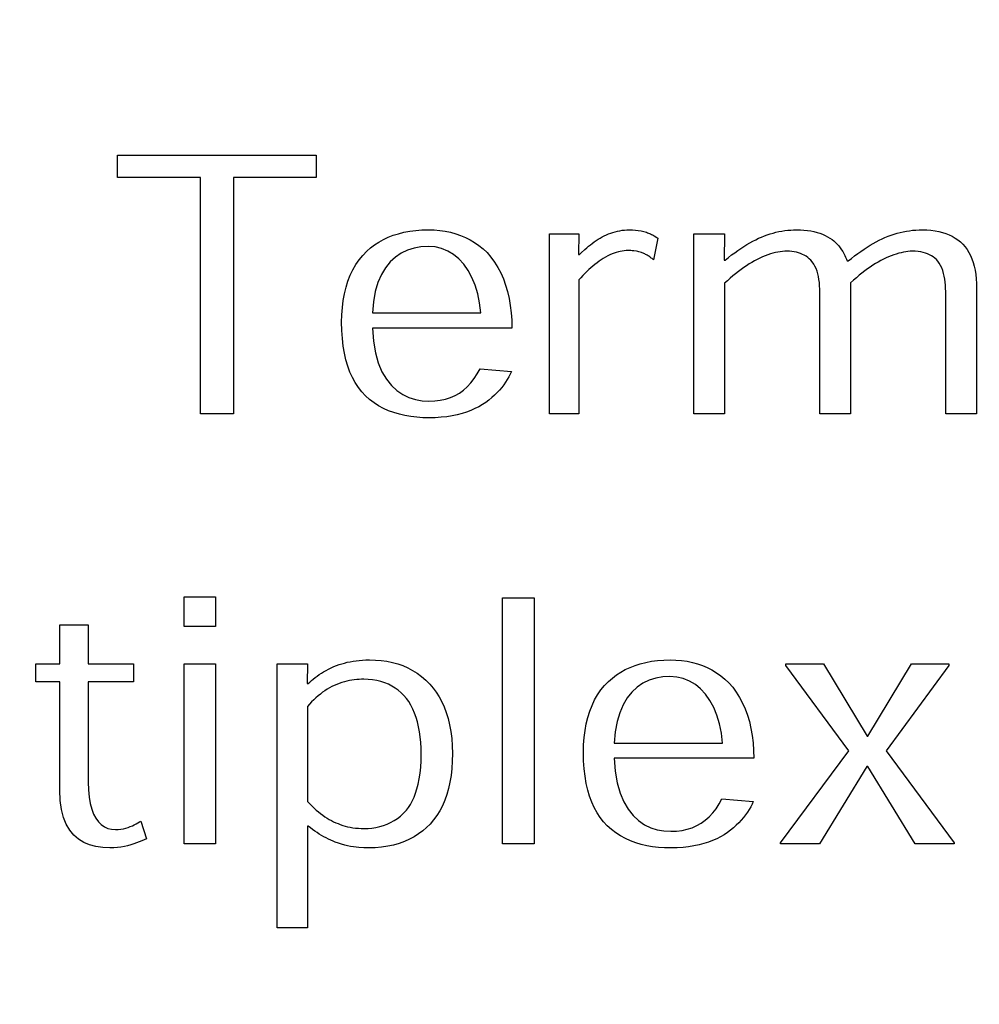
# Model space of a CAD drawing. Header units: inches. Extents: x 0.2 to 16.8, y 0.1 to 10.8.
# Tile 18 of 36: x 4.503 to 4.689, y 7.127 to 7.318. Entities that reach past the tile are written whole.
import ezdxf

# ---------------------------------------------------------------- set-up
doc = ezdxf.new("R2010")
doc.units = ezdxf.units.IN
doc.header["$LTSCALE"] = 0.935
doc.header["$MEASUREMENT"] = 0
doc.layers.get('0').update_dxf_attribs({"linetype": 'CONTINUOUS'})
doc.layers.add('DIMENSIONS', color=7, linetype='CONTINUOUS')
doc.styles.get("Standard").update_dxf_attribs({"font": 'txt', "width": 0.8})
doc.dimstyles.new('DIMSTYLE_1', dxfattribs={"dimtxt": 0.125, "dimasz": 0.18, "dimexe": 0.18, "dimexo": 0.0625, "dimgap": 0.09, "dimtad": 0, "dimtih": 1, "dimtoh": 1, "dimdec": 3, "dimzin": 4, "dimdsep": 46, "dimtxsty": 'STANDARD', "dimblk": '_FILLED', "dimblk1": '_FILLED', "dimblk2": '_FILLED', "dimcen": 0.09, "dimadec": 0, "dimazin": 0, "dimtp": 0.001, "dimtm": 0.001, "dimtfac": 1, "dimtdec": 3, "dimtofl": 0, "dimtmove": 0, "dimatfit": 3, "dimldrblk": '_FILLED', "dimfxl": 1, "dimtolj": 1, "dimtzin": 4, "dimarcsym": 0})

# ---------------------------------------------------------------- blocks, each defined once
blk = doc.blocks.new('*D10')
at = {"layer": 'DIMENSIONS', "color": 2, "linetype": 'CONTINUOUS'}
blk.add_line((4.50033, 6.43964), (4.50033, 8.56589), dxfattribs=at)
at = {"layer": 'DIMENSIONS', "color": 2, "linetype": 'CONTINUOUS', "width": 0.8}
for s, p in [(']', (4.56283, 10.05339)), ('22.86', (4.56283, 9.55339)), ('[', (4.56283, 9.45339)), ('.900', (4.56283, 8.92839)), ('3X ', (4.56283, 8.62839))]:
    blk.add_text(s, height=0.125, rotation=90, dxfattribs=at).set_placement(p)
blk = doc.blocks.new('_FILLED')
at = {"color": 0, "linetype": 'BYBLOCK'}
blk.add_solid([(0, 0), (-1, 0.1736), (-1, -0.1736)], dxfattribs=at)
blk = doc.blocks.new('*D15')
at = {"layer": 'DIMENSIONS', "color": 2, "linetype": 'CONTINUOUS'}
blk.add_line((4.96062, 5.99664), (4.96062, 8.56589), dxfattribs=at)
at = {"layer": 'DIMENSIONS', "color": 2, "linetype": 'CONTINUOUS', "width": 0.8}
for s, p in [(']', (5.02312, 10.15339)), ('34.55', (5.02312, 9.65339)), ('[', (5.02312, 9.55339)), ('1.360', (5.02312, 8.92839)), ('2X ', (5.02312, 8.62839))]:
    blk.add_text(s, height=0.125, rotation=90, dxfattribs=at).set_placement(p)

msp = doc.modelspace()

# ---------------------------------------------------------------- linework, layer by layer
at = {"color": 7, "linetype": 'CONTINUOUS'}
for p, q in [((4.52227, 7.28734), (4.52227, 7.29168)), ((4.52227, 7.29168), (4.56073, 7.29168)), ((4.56073, 7.29168), (4.56073, 7.28734)), ((4.53833, 7.28734), (4.52227, 7.28734)), ((4.53833, 7.24155), (4.53833, 7.28734)), ((4.5447, 7.28734), (4.5447, 7.24155)), ((4.56073, 7.28734), (4.5447, 7.28734)), ((4.5747, 7.27574), (4.57567, 7.27612)), ((4.57567, 7.27612), (4.57669, 7.27644)), ((4.57669, 7.27644), (4.57775, 7.27671)), ((4.57775, 7.27671), (4.57886, 7.27692)), ((4.57886, 7.27692), (4.58002, 7.27707)), ((4.58002, 7.27707), (4.58123, 7.27716)), ((4.58123, 7.27716), (4.58249, 7.27719)), ((4.58249, 7.27719), (4.5836, 7.27716)), ((4.5836, 7.27716), (4.58469, 7.27707)), ((4.58469, 7.27707), (4.58575, 7.27692)), ((4.58575, 7.27692), (4.58677, 7.27671)), ((4.58677, 7.27671), (4.58777, 7.27643)), ((4.58777, 7.27643), (4.58873, 7.2761)), ((4.58873, 7.2761), (4.58967, 7.2757)), ((4.60591, 7.24155), (4.60591, 7.27641)), ((4.60591, 7.27641), (4.61164, 7.27641)), ((4.61164, 7.27641), (4.61154, 7.27241)), ((4.61656, 7.27602), (4.61696, 7.27621)), ((4.61696, 7.27621), (4.61737, 7.27638)), ((4.61737, 7.27638), (4.61779, 7.27654)), ((4.61779, 7.27654), (4.61821, 7.27668)), ((4.61821, 7.27668), (4.61865, 7.27681)), ((4.61865, 7.27681), (4.61909, 7.27692)), ((4.61909, 7.27692), (4.61954, 7.27702)), ((4.61954, 7.27702), (4.62, 7.27709)), ((4.62, 7.27709), (4.62047, 7.27715)), ((4.62047, 7.27715), (4.62095, 7.27718)), ((4.62095, 7.27718), (4.62144, 7.27719)), ((4.62144, 7.27719), (4.62173, 7.27719)), ((4.62173, 7.27719), (4.62202, 7.27718)), ((4.62202, 7.27718), (4.62259, 7.27714)), ((4.62259, 7.27714), (4.62314, 7.27708)), ((4.62314, 7.27708), (4.62368, 7.27698)), ((4.62368, 7.27698), (4.62421, 7.27686)), ((4.62421, 7.27686), (4.62472, 7.2767)), ((4.62472, 7.2767), (4.62493, 7.27662)), ((4.62493, 7.27662), (4.62512, 7.27655)), ((4.62512, 7.27655), (4.62531, 7.27647)), ((4.62531, 7.27647), (4.6255, 7.27639)), ((4.6255, 7.27639), (4.62568, 7.2763)), ((4.62568, 7.2763), (4.62586, 7.27621)), ((4.62586, 7.27621), (4.62603, 7.27612)), ((4.62603, 7.27612), (4.62621, 7.27602)), ((4.63391, 7.24155), (4.63391, 7.27641)), ((4.63391, 7.27641), (4.63986, 7.27641)), ((4.63986, 7.27641), (4.63975, 7.27133)), ((4.64756, 7.276), (4.64812, 7.27621)), ((4.64812, 7.27621), (4.64868, 7.27639)), ((4.64868, 7.27639), (4.64924, 7.27656)), ((4.64924, 7.27656), (4.64981, 7.2767)), ((4.64981, 7.2767), (4.65038, 7.27683)), ((4.65038, 7.27683), (4.65096, 7.27694)), ((4.65096, 7.27694), (4.65153, 7.27703)), ((4.65153, 7.27703), (4.6521, 7.2771)), ((4.6521, 7.2771), (4.65267, 7.27715)), ((4.65267, 7.27715), (4.65323, 7.27718)), ((4.65323, 7.27718), (4.65379, 7.27719)), ((4.65379, 7.27719), (4.65453, 7.27718)), ((4.65453, 7.27718), (4.65523, 7.27713)), ((4.65523, 7.27713), (4.65591, 7.27706)), ((4.65591, 7.27706), (4.65656, 7.27696)), ((4.65656, 7.27696), (4.65717, 7.27684)), ((4.65717, 7.27684), (4.65776, 7.27669)), ((4.65776, 7.27669), (4.65832, 7.27651)), ((4.65832, 7.27651), (4.65884, 7.27632)), ((4.65884, 7.27632), (4.65934, 7.2761)), ((4.65934, 7.2761), (4.65981, 7.27585)), ((4.67153, 7.27594), (4.67212, 7.27615)), ((4.67212, 7.27615), (4.6727, 7.27635)), ((4.6727, 7.27635), (4.67329, 7.27653)), ((4.67329, 7.27653), (4.67388, 7.27668)), ((4.67388, 7.27668), (4.67447, 7.27682)), ((4.67447, 7.27682), (4.67507, 7.27693)), ((4.67507, 7.27693), (4.67567, 7.27702)), ((4.67567, 7.27702), (4.67628, 7.2771)), ((4.67628, 7.2771), (4.6769, 7.27715)), ((4.6769, 7.27715), (4.67753, 7.27718)), ((4.67753, 7.27718), (4.67816, 7.27719)), ((4.67816, 7.27719), (4.67902, 7.27717)), ((4.67902, 7.27717), (4.67984, 7.27711)), ((4.67984, 7.27711), (4.68062, 7.27701)), ((4.68062, 7.27701), (4.68137, 7.27687)), ((4.68137, 7.27687), (4.68207, 7.27669)), ((4.68207, 7.27669), (4.68274, 7.27648)), ((4.68274, 7.27648), (4.68337, 7.27622)), ((4.68337, 7.27622), (4.68397, 7.27593)), ((4.57128, 7.27368), (4.57207, 7.27427)), ((4.57207, 7.27427), (4.5729, 7.27481)), ((4.5729, 7.27481), (4.57378, 7.2753)), ((4.57378, 7.2753), (4.5747, 7.27574)), ((4.58967, 7.2757), (4.59057, 7.27524)), ((4.59057, 7.27524), (4.59144, 7.27472)), ((4.59144, 7.27472), (4.59227, 7.27413)), ((4.61351, 7.27399), (4.61387, 7.27428)), ((4.61387, 7.27428), (4.61423, 7.27456)), ((4.61423, 7.27456), (4.6146, 7.27484)), ((4.6146, 7.27484), (4.61498, 7.2751)), ((4.61498, 7.2751), (4.61537, 7.27535)), ((4.61537, 7.27535), (4.61576, 7.27559)), ((4.61576, 7.27559), (4.61617, 7.27582)), ((4.61617, 7.27582), (4.61656, 7.27602)), ((4.62691, 7.27557), (4.62608, 7.27135)), ((4.62621, 7.27602), (4.62673, 7.27569)), ((4.62673, 7.27569), (4.62691, 7.27557)), ((4.64361, 7.27397), (4.64419, 7.27433)), ((4.64419, 7.27433), (4.64476, 7.27467)), ((4.64476, 7.27467), (4.64533, 7.27498)), ((4.64533, 7.27498), (4.6459, 7.27527)), ((4.6459, 7.27527), (4.64645, 7.27554)), ((4.64645, 7.27554), (4.64701, 7.27578)), ((4.64701, 7.27578), (4.64756, 7.276)), ((4.65981, 7.27585), (4.66025, 7.27559)), ((4.66025, 7.27559), (4.66067, 7.27531)), ((4.66067, 7.27531), (4.66103, 7.27503)), ((4.66103, 7.27503), (4.66136, 7.27473)), ((4.66136, 7.27473), (4.66168, 7.27441)), ((4.66168, 7.27441), (4.66197, 7.27406)), ((4.66746, 7.27382), (4.66805, 7.27419)), ((4.66805, 7.27419), (4.66863, 7.27454)), ((4.66863, 7.27454), (4.66921, 7.27487)), ((4.66921, 7.27487), (4.66979, 7.27517)), ((4.66979, 7.27517), (4.67036, 7.27545)), ((4.67036, 7.27545), (4.67093, 7.2757)), ((4.67093, 7.2757), (4.67153, 7.27594)), ((4.68397, 7.27593), (4.68453, 7.2756)), ((4.68453, 7.2756), (4.68506, 7.27524)), ((4.68506, 7.27524), (4.68555, 7.27484)), ((4.68555, 7.27484), (4.686, 7.2744)), ((4.686, 7.2744), (4.68643, 7.27391)), ((4.56976, 7.27224), (4.57054, 7.27303)), ((4.57054, 7.27303), (4.57128, 7.27368)), ((4.57721, 7.27267), (4.57609, 7.27191)), ((4.57842, 7.27325), (4.57721, 7.27267)), ((4.5797, 7.27365), (4.57842, 7.27325)), ((4.58104, 7.27389), (4.5797, 7.27365)), ((4.58243, 7.27397), (4.58104, 7.27389)), ((4.58376, 7.27387), (4.58243, 7.27397)), ((4.58502, 7.27357), (4.58376, 7.27387)), ((4.58622, 7.27308), (4.58502, 7.27357)), ((4.58734, 7.27241), (4.58622, 7.27308)), ((4.58838, 7.27155), (4.58734, 7.27241)), ((4.59227, 7.27413), (4.59307, 7.27348)), ((4.59307, 7.27348), (4.59384, 7.27277)), ((4.59384, 7.27277), (4.5946, 7.27188)), ((4.61154, 7.27241), (4.61174, 7.27241)), ((4.61174, 7.27241), (4.6121, 7.27274)), ((4.6121, 7.27274), (4.6128, 7.27338)), ((4.6128, 7.27338), (4.61315, 7.27369)), ((4.61315, 7.27369), (4.61351, 7.27399)), ((4.61765, 7.27233), (4.61723, 7.27212)), ((4.61807, 7.27251), (4.61765, 7.27233)), ((4.61848, 7.27267), (4.61807, 7.27251)), ((4.61888, 7.27281), (4.61848, 7.27267)), ((4.61928, 7.27292), (4.61888, 7.27281)), ((4.61966, 7.27301), (4.61928, 7.27292)), ((4.62004, 7.27308), (4.61966, 7.27301)), ((4.62041, 7.27313), (4.62004, 7.27308)), ((4.62077, 7.27315), (4.62041, 7.27313)), ((4.62113, 7.27316), (4.62077, 7.27315)), ((4.62142, 7.27316), (4.62113, 7.27316)), ((4.6217, 7.27315), (4.62142, 7.27316)), ((4.62198, 7.27313), (4.6217, 7.27315)), ((4.62225, 7.2731), (4.62198, 7.27313)), ((4.62277, 7.27302), (4.62225, 7.2731)), ((4.62302, 7.27297), (4.62277, 7.27302)), ((4.62326, 7.27291), (4.62302, 7.27297)), ((4.62351, 7.27284), (4.62326, 7.27291)), ((4.62374, 7.27277), (4.62351, 7.27284)), ((4.62421, 7.27259), (4.62374, 7.27277)), ((4.62438, 7.27251), (4.62421, 7.27259)), ((4.62456, 7.27243), (4.62438, 7.27251)), ((4.62472, 7.27234), (4.62456, 7.27243)), ((4.62489, 7.27225), (4.62472, 7.27234)), ((4.6406, 7.27183), (4.64121, 7.27231)), ((4.64121, 7.27231), (4.64182, 7.27276)), ((4.64182, 7.27276), (4.64242, 7.27319)), ((4.64242, 7.27319), (4.64302, 7.27359)), ((4.64302, 7.27359), (4.64361, 7.27397)), ((4.64825, 7.27235), (4.64774, 7.27216)), ((4.64875, 7.27251), (4.64825, 7.27235)), ((4.64923, 7.27266), (4.64875, 7.27251)), ((4.64971, 7.27277), (4.64923, 7.27266)), ((4.65018, 7.27287), (4.64971, 7.27277)), ((4.65063, 7.27294), (4.65018, 7.27287)), ((4.65108, 7.27299), (4.65063, 7.27294)), ((4.65151, 7.27302), (4.65108, 7.27299)), ((4.65193, 7.27303), (4.65151, 7.27302)), ((4.65242, 7.27302), (4.65193, 7.27303)), ((4.65289, 7.27298), (4.65242, 7.27302)), ((4.65333, 7.27292), (4.65289, 7.27298)), ((4.65376, 7.27283), (4.65333, 7.27292)), ((4.65418, 7.27272), (4.65376, 7.27283)), ((4.65457, 7.27259), (4.65418, 7.27272)), ((4.65494, 7.27243), (4.65457, 7.27259)), ((4.6553, 7.27225), (4.65494, 7.27243)), ((4.66197, 7.27406), (4.66224, 7.27371)), ((4.66224, 7.27371), (4.6625, 7.27334)), ((4.6625, 7.27334), (4.66273, 7.27297)), ((4.66273, 7.27297), (4.66294, 7.2726)), ((4.66294, 7.2726), (4.66313, 7.27223)), ((4.66505, 7.27212), (4.66566, 7.27258)), ((4.66566, 7.27258), (4.66627, 7.27301)), ((4.66627, 7.27301), (4.66687, 7.27343)), ((4.66687, 7.27343), (4.66746, 7.27382)), ((4.67263, 7.27234), (4.67214, 7.27216)), ((4.67311, 7.2725), (4.67263, 7.27234)), ((4.67358, 7.27264), (4.67311, 7.2725)), ((4.67404, 7.27276), (4.67358, 7.27264)), ((4.6745, 7.27286), (4.67404, 7.27276)), ((4.67494, 7.27294), (4.6745, 7.27286)), ((4.67537, 7.27299), (4.67494, 7.27294)), ((4.6758, 7.27302), (4.67537, 7.27299)), ((4.67621, 7.27303), (4.6758, 7.27302)), ((4.67679, 7.27302), (4.67621, 7.27303)), ((4.67733, 7.27298), (4.67679, 7.27302)), ((4.67784, 7.2729), (4.67733, 7.27298)), ((4.67832, 7.27281), (4.67784, 7.2729)), ((4.67877, 7.27268), (4.67832, 7.27281)), ((4.67919, 7.27253), (4.67877, 7.27268)), ((4.67958, 7.27235), (4.67919, 7.27253)), ((4.67995, 7.27215), (4.67958, 7.27235)), ((4.68643, 7.27391), (4.68682, 7.27338)), ((4.68682, 7.27338), (4.68717, 7.27282)), ((4.68717, 7.27282), (4.68748, 7.27221)), ((4.56784, 7.26944), (4.56842, 7.27044)), ((4.56842, 7.27044), (4.56906, 7.27137)), ((4.56906, 7.27137), (4.56976, 7.27224)), ((4.57507, 7.27097), (4.57416, 7.26983)), ((4.57609, 7.27191), (4.57507, 7.27097)), ((4.58932, 7.27053), (4.58838, 7.27155)), ((4.59017, 7.26933), (4.58932, 7.27053)), ((4.5946, 7.27188), (4.5953, 7.27093)), ((4.5953, 7.27093), (4.59593, 7.26991)), ((4.61475, 7.27049), (4.61435, 7.27017)), ((4.61515, 7.2708), (4.61475, 7.27049)), ((4.61555, 7.27109), (4.61515, 7.2708)), ((4.61594, 7.27137), (4.61555, 7.27109)), ((4.61634, 7.27162), (4.61594, 7.27137)), ((4.61679, 7.27189), (4.61634, 7.27162)), ((4.61723, 7.27212), (4.61679, 7.27189)), ((4.62505, 7.27215), (4.62489, 7.27225)), ((4.62521, 7.27205), (4.62505, 7.27215)), ((4.62536, 7.27194), (4.62521, 7.27205)), ((4.62551, 7.27183), (4.62536, 7.27194)), ((4.62566, 7.27172), (4.62551, 7.27183)), ((4.6258, 7.2716), (4.62566, 7.27172)), ((4.62594, 7.27148), (4.6258, 7.2716)), ((4.62608, 7.27135), (4.62594, 7.27148)), ((4.63975, 7.27133), (4.63997, 7.27133)), ((4.63997, 7.27133), (4.6406, 7.27183)), ((4.64462, 7.27057), (4.6441, 7.27023)), ((4.64514, 7.27088), (4.64462, 7.27057)), ((4.64566, 7.27117), (4.64514, 7.27088)), ((4.64617, 7.27145), (4.64566, 7.27117)), ((4.6467, 7.27171), (4.64617, 7.27145)), ((4.64723, 7.27195), (4.6467, 7.27171)), ((4.64774, 7.27216), (4.64723, 7.27195)), ((4.65564, 7.27205), (4.6553, 7.27225)), ((4.65596, 7.27183), (4.65564, 7.27205)), ((4.65626, 7.27159), (4.65596, 7.27183)), ((4.65654, 7.27132), (4.65626, 7.27159)), ((4.65685, 7.27096), (4.65654, 7.27132)), ((4.65713, 7.27056), (4.65685, 7.27096)), ((4.65737, 7.27014), (4.65713, 7.27056)), ((4.66313, 7.27223), (4.6633, 7.27186)), ((4.6633, 7.27186), (4.66345, 7.2715)), ((4.66345, 7.2715), (4.66358, 7.27116)), ((4.66358, 7.27116), (4.6638, 7.27116)), ((4.6638, 7.27116), (4.66443, 7.27165)), ((4.66443, 7.27165), (4.66505, 7.27212)), ((4.66912, 7.27064), (4.6686, 7.27032)), ((4.66963, 7.27094), (4.66912, 7.27064)), ((4.67013, 7.27122), (4.66963, 7.27094)), ((4.67062, 7.27148), (4.67013, 7.27122)), ((4.67113, 7.27173), (4.67062, 7.27148)), ((4.67164, 7.27195), (4.67113, 7.27173)), ((4.67214, 7.27216), (4.67164, 7.27195)), ((4.68029, 7.27193), (4.67995, 7.27215)), ((4.6806, 7.27168), (4.68029, 7.27193)), ((4.68089, 7.27142), (4.6806, 7.27168)), ((4.68115, 7.27113), (4.68089, 7.27142)), ((4.68145, 7.27072), (4.68115, 7.27113)), ((4.68171, 7.27027), (4.68145, 7.27072)), ((4.68748, 7.27221), (4.68776, 7.27156)), ((4.68776, 7.27156), (4.688, 7.27088)), ((4.688, 7.27088), (4.6882, 7.27015)), ((4.56733, 7.26837), (4.56784, 7.26944)), ((4.57337, 7.2685), (4.5727, 7.26696)), ((4.57416, 7.26983), (4.57337, 7.2685)), ((4.59091, 7.26798), (4.59017, 7.26933)), ((4.59593, 7.26991), (4.5965, 7.26883)), ((4.5965, 7.26883), (4.597, 7.26769)), ((4.61278, 7.26872), (4.61239, 7.26832)), ((4.61317, 7.2691), (4.61278, 7.26872)), ((4.61356, 7.26947), (4.61317, 7.2691)), ((4.61395, 7.26983), (4.61356, 7.26947)), ((4.61435, 7.27017), (4.61395, 7.26983)), ((4.64198, 7.26869), (4.64145, 7.26825)), ((4.64252, 7.2691), (4.64198, 7.26869)), ((4.64305, 7.2695), (4.64252, 7.2691)), ((4.64357, 7.26988), (4.64305, 7.2695)), ((4.6441, 7.27023), (4.64357, 7.26988)), ((4.65758, 7.26968), (4.65737, 7.27014)), ((4.65776, 7.2692), (4.65758, 7.26968)), ((4.65791, 7.26868), (4.65776, 7.2692)), ((4.65804, 7.26814), (4.65791, 7.26868)), ((4.66647, 7.2688), (4.66593, 7.26837)), ((4.66701, 7.26922), (4.66647, 7.2688)), ((4.66755, 7.26961), (4.66701, 7.26922)), ((4.66808, 7.26998), (4.66755, 7.26961)), ((4.6686, 7.27032), (4.66808, 7.26998)), ((4.68193, 7.26979), (4.68171, 7.27027)), ((4.68212, 7.26928), (4.68193, 7.26979)), ((4.68228, 7.26875), (4.68212, 7.26928)), ((4.68241, 7.26819), (4.68228, 7.26875)), ((4.6882, 7.27015), (4.68837, 7.26938)), ((4.68837, 7.26938), (4.6885, 7.26856)), ((4.6885, 7.26856), (4.68859, 7.2677)), ((4.56652, 7.26606), (4.56689, 7.26724)), ((4.56689, 7.26724), (4.56733, 7.26837)), ((4.5727, 7.26696), (4.57219, 7.26522)), ((4.59153, 7.26647), (4.59091, 7.26798)), ((4.597, 7.26769), (4.59744, 7.26648)), ((4.61201, 7.26791), (4.61164, 7.26749)), ((4.61164, 7.26749), (4.61164, 7.24155)), ((4.61239, 7.26832), (4.61201, 7.26791)), ((4.64039, 7.26732), (4.63986, 7.26682)), ((4.63986, 7.26682), (4.63986, 7.24155)), ((4.64092, 7.2678), (4.64039, 7.26732)), ((4.64145, 7.26825), (4.64092, 7.2678)), ((4.65814, 7.26757), (4.65804, 7.26814)), ((4.65822, 7.26697), (4.65814, 7.26757)), ((4.65827, 7.26634), (4.65822, 7.26697)), ((4.66482, 7.26742), (4.66426, 7.2669)), ((4.66426, 7.2669), (4.66426, 7.24155)), ((4.66538, 7.2679), (4.66482, 7.26742)), ((4.66593, 7.26837), (4.66538, 7.2679)), ((4.68251, 7.26762), (4.68241, 7.26819)), ((4.68259, 7.26704), (4.68251, 7.26762)), ((4.68264, 7.26644), (4.68259, 7.26704)), ((4.68859, 7.2677), (4.68864, 7.2668)), ((4.68864, 7.2668), (4.68866, 7.26585)), ((4.56598, 7.26351), (4.56621, 7.26481)), ((4.56621, 7.26481), (4.56652, 7.26606)), ((4.57219, 7.26522), (4.57182, 7.26326)), ((4.59203, 7.26481), (4.59153, 7.26647)), ((4.5924, 7.26301), (4.59203, 7.26481)), ((4.59744, 7.26648), (4.59781, 7.26522)), ((4.59781, 7.26522), (4.59811, 7.26391)), ((4.6583, 7.26568), (4.65827, 7.26634)), ((4.65831, 7.265), (4.6583, 7.26568)), ((4.65831, 7.24155), (4.65831, 7.265)), ((4.68268, 7.26583), (4.68264, 7.26644)), ((4.6827, 7.26522), (4.68268, 7.26583)), ((4.68271, 7.26461), (4.6827, 7.26522)), ((4.68866, 7.26585), (4.68866, 7.24155)), ((4.56581, 7.26215), (4.56598, 7.26351)), ((4.57182, 7.26326), (4.57162, 7.26108)), ((4.59263, 7.26108), (4.5924, 7.26301)), ((4.59811, 7.26391), (4.59835, 7.26254)), ((4.68271, 7.24155), (4.68271, 7.26461)), ((4.5657, 7.26074), (4.56581, 7.26215)), ((4.57162, 7.26108), (4.59263, 7.26108)), ((4.59835, 7.26254), (4.59852, 7.26112)), ((4.59852, 7.26112), (4.59862, 7.25966)), ((4.56567, 7.25928), (4.5657, 7.26074)), ((4.5657, 7.25765), (4.56567, 7.25928)), ((4.59862, 7.25966), (4.59866, 7.25815)), ((4.56581, 7.25611), (4.5657, 7.25765)), ((4.57164, 7.25815), (4.57184, 7.25561)), ((4.59866, 7.25815), (4.57164, 7.25815)), ((4.56597, 7.25465), (4.56581, 7.25611)), ((4.57184, 7.25561), (4.57223, 7.25336)), ((4.56621, 7.25327), (4.56597, 7.25465)), ((4.56651, 7.25198), (4.56621, 7.25327)), ((4.57223, 7.25336), (4.57278, 7.2514)), ((4.56687, 7.25076), (4.56651, 7.25198)), ((4.57278, 7.2514), (4.57349, 7.2497)), ((4.56729, 7.24962), (4.56687, 7.25076)), ((4.56778, 7.24856), (4.56729, 7.24962)), ((4.57349, 7.2497), (4.57434, 7.24824)), ((4.59195, 7.24928), (4.5925, 7.25027)), ((4.5925, 7.25027), (4.59857, 7.24973)), ((4.59857, 7.24973), (4.59834, 7.24922)), ((4.56832, 7.24758), (4.56778, 7.24856)), ((4.56893, 7.24666), (4.56832, 7.24758)), ((4.57434, 7.24824), (4.5753, 7.24703)), ((4.59002, 7.24679), (4.59072, 7.24753)), ((4.59072, 7.24753), (4.59136, 7.24836)), ((4.59136, 7.24836), (4.59195, 7.24928)), ((4.59744, 7.24768), (4.59707, 7.24716)), ((4.59777, 7.24819), (4.59744, 7.24768)), ((4.59807, 7.24871), (4.59777, 7.24819)), ((4.59834, 7.24922), (4.59807, 7.24871)), ((4.56959, 7.24582), (4.56893, 7.24666)), ((4.57031, 7.24505), (4.56959, 7.24582)), ((4.5753, 7.24703), (4.57637, 7.24604)), ((4.57637, 7.24604), (4.57751, 7.24526)), ((4.58764, 7.24508), (4.58849, 7.24557)), ((4.58849, 7.24557), (4.58928, 7.24614)), ((4.58928, 7.24614), (4.59002, 7.24679)), ((4.59579, 7.24564), (4.59529, 7.24515)), ((4.59625, 7.24614), (4.59579, 7.24564)), ((4.59668, 7.24665), (4.59625, 7.24614)), ((4.59707, 7.24716), (4.59668, 7.24665)), ((4.5711, 7.24433), (4.57031, 7.24505)), ((4.57195, 7.24368), (4.5711, 7.24433)), ((4.57284, 7.2431), (4.57195, 7.24368)), ((4.57751, 7.24526), (4.57872, 7.24468)), ((4.57872, 7.24468), (4.57998, 7.24428)), ((4.57998, 7.24428), (4.58127, 7.24406)), ((4.58127, 7.24406), (4.58257, 7.24398)), ((4.58257, 7.24398), (4.5837, 7.24403)), ((4.5837, 7.24403), (4.58477, 7.24416)), ((4.58477, 7.24416), (4.58578, 7.24438)), ((4.58578, 7.24438), (4.58674, 7.24469)), ((4.58674, 7.24469), (4.58764, 7.24508)), ((4.59358, 7.24375), (4.59293, 7.24332)), ((4.59419, 7.2442), (4.59358, 7.24375)), ((4.59476, 7.24467), (4.59419, 7.2442)), ((4.59529, 7.24515), (4.59476, 7.24467)), ((4.57378, 7.24259), (4.57284, 7.2431)), ((4.57477, 7.24214), (4.57378, 7.24259)), ((4.57579, 7.24176), (4.57477, 7.24214)), ((4.57685, 7.24145), (4.57579, 7.24176)), ((4.58988, 7.24188), (4.589, 7.2416)), ((4.59071, 7.24219), (4.58988, 7.24188)), ((4.59149, 7.24254), (4.59071, 7.24219)), ((4.59223, 7.24292), (4.59149, 7.24254)), ((4.59293, 7.24332), (4.59223, 7.24292)), ((4.5447, 7.24155), (4.53833, 7.24155)), ((4.57794, 7.2412), (4.57685, 7.24145)), ((4.57906, 7.241), (4.57794, 7.2412)), ((4.58021, 7.24087), (4.57906, 7.241)), ((4.58139, 7.24079), (4.58021, 7.24087)), ((4.58258, 7.24076), (4.58139, 7.24079)), ((4.5838, 7.24079), (4.58258, 7.24076)), ((4.58495, 7.24086), (4.5838, 7.24079)), ((4.58605, 7.24098), (4.58495, 7.24086)), ((4.58709, 7.24115), (4.58605, 7.24098)), ((4.58807, 7.24135), (4.58709, 7.24115)), ((4.589, 7.2416), (4.58807, 7.24135)), ((4.61164, 7.24155), (4.60591, 7.24155)), ((4.63986, 7.24155), (4.63391, 7.24155)), ((4.66426, 7.24155), (4.65831, 7.24155)), ((4.68866, 7.24155), (4.68271, 7.24155)), ((4.53514, 7.20035), (4.53514, 7.20607)), ((4.53514, 7.20607), (4.54121, 7.20607)), ((4.54121, 7.20607), (4.54121, 7.20035)), ((4.59686, 7.15821), (4.59686, 7.20586)), ((4.59686, 7.20586), (4.60296, 7.20586)), ((4.60296, 7.20586), (4.60296, 7.15821)), ((4.51109, 7.19307), (4.51109, 7.20066)), ((4.51109, 7.20066), (4.5166, 7.20066)), ((4.5166, 7.20066), (4.5166, 7.19307)), ((4.54121, 7.20035), (4.53514, 7.20035)), ((4.50644, 7.18961), (4.50644, 7.19307)), ((4.50644, 7.19307), (4.51109, 7.19307)), ((4.5166, 7.19307), (4.52536, 7.19307)), ((4.52536, 7.19307), (4.52536, 7.18961)), ((4.53514, 7.15821), (4.53514, 7.19307)), ((4.53514, 7.19307), (4.54121, 7.19307)), ((4.54121, 7.19307), (4.54121, 7.15821)), ((4.55316, 7.14197), (4.55316, 7.19307)), ((4.55316, 7.19307), (4.55906, 7.19307)), ((4.55906, 7.19307), (4.55897, 7.18929)), ((4.56314, 7.19209), (4.56364, 7.19234)), ((4.56364, 7.19234), (4.56418, 7.19258)), ((4.56418, 7.19258), (4.56467, 7.19276)), ((4.56467, 7.19276), (4.56517, 7.19294)), ((4.56517, 7.19294), (4.56568, 7.1931)), ((4.56568, 7.1931), (4.56621, 7.19325)), ((4.56621, 7.19325), (4.56675, 7.19339)), ((4.56675, 7.19339), (4.56731, 7.19351)), ((4.56731, 7.19351), (4.56789, 7.19361)), ((4.56789, 7.19361), (4.56848, 7.1937)), ((4.56848, 7.1937), (4.56909, 7.19377)), ((4.56909, 7.19377), (4.56972, 7.19382)), ((4.56972, 7.19382), (4.57038, 7.19385)), ((4.57038, 7.19385), (4.57105, 7.19386)), ((4.57105, 7.19386), (4.57222, 7.19383)), ((4.57222, 7.19383), (4.57335, 7.19374)), ((4.57335, 7.19374), (4.57445, 7.19358)), ((4.57445, 7.19358), (4.57551, 7.19337)), ((4.57551, 7.19337), (4.57654, 7.19308)), ((4.57654, 7.19308), (4.57754, 7.19274)), ((4.57754, 7.19274), (4.5785, 7.19232)), ((4.5785, 7.19232), (4.57943, 7.19183)), ((4.62062, 7.19197), (4.62154, 7.1924)), ((4.62154, 7.1924), (4.62251, 7.19278)), ((4.62251, 7.19278), (4.62353, 7.19311)), ((4.62353, 7.19311), (4.62459, 7.19338)), ((4.62459, 7.19338), (4.6257, 7.19359)), ((4.6257, 7.19359), (4.62686, 7.19374)), ((4.62686, 7.19374), (4.62807, 7.19383)), ((4.62807, 7.19383), (4.62932, 7.19386)), ((4.62932, 7.19386), (4.63044, 7.19383)), ((4.63044, 7.19383), (4.63152, 7.19374)), ((4.63152, 7.19374), (4.63258, 7.19359)), ((4.63258, 7.19359), (4.63361, 7.19337)), ((4.63361, 7.19337), (4.6346, 7.1931)), ((4.6346, 7.1931), (4.63557, 7.19276)), ((4.63557, 7.19276), (4.6365, 7.19237)), ((4.6365, 7.19237), (4.6374, 7.19191)), ((4.6517, 7.19275), (4.6517, 7.19307)), ((4.6517, 7.19307), (4.65901, 7.19307)), ((4.66391, 7.17625), (4.6517, 7.19275)), ((4.65901, 7.19307), (4.66745, 7.17907)), ((4.66763, 7.17907), (4.67605, 7.19307)), ((4.68329, 7.19275), (4.67117, 7.17625)), ((4.67605, 7.19307), (4.68329, 7.19307)), ((4.68329, 7.19307), (4.68329, 7.19275)), ((4.56017, 7.19013), (4.56054, 7.19042)), ((4.56054, 7.19042), (4.56092, 7.19071)), ((4.56092, 7.19071), (4.56132, 7.191)), ((4.56132, 7.191), (4.56174, 7.19128)), ((4.56174, 7.19128), (4.56219, 7.19156)), ((4.56219, 7.19156), (4.56265, 7.19183)), ((4.56265, 7.19183), (4.56314, 7.19209)), ((4.57943, 7.19183), (4.58032, 7.19128)), ((4.58032, 7.19128), (4.58117, 7.19065)), ((4.58117, 7.19065), (4.58199, 7.18995)), ((4.61739, 7.1897), (4.61813, 7.19035)), ((4.61813, 7.19035), (4.61891, 7.19094)), ((4.61891, 7.19094), (4.61974, 7.19148)), ((4.61974, 7.19148), (4.62062, 7.19197)), ((4.62653, 7.19032), (4.62525, 7.18991)), ((4.62787, 7.19056), (4.62653, 7.19032)), ((4.62927, 7.19064), (4.62787, 7.19056)), ((4.6306, 7.19054), (4.62927, 7.19064)), ((4.63186, 7.19024), (4.6306, 7.19054)), ((4.63306, 7.18975), (4.63186, 7.19024)), ((4.6374, 7.19191), (4.63827, 7.19138)), ((4.63827, 7.19138), (4.63911, 7.1908)), ((4.63911, 7.1908), (4.63991, 7.19015)), ((4.51109, 7.18961), (4.50644, 7.18961)), ((4.51109, 7.16862), (4.51109, 7.18961)), ((4.5166, 7.18961), (4.5166, 7.17018)), ((4.52536, 7.18961), (4.5166, 7.18961)), ((4.55897, 7.18929), (4.55916, 7.18929)), ((4.55916, 7.18929), (4.55948, 7.18957)), ((4.55948, 7.18957), (4.55982, 7.18985)), ((4.55982, 7.18985), (4.56017, 7.19013)), ((4.56332, 7.18843), (4.56287, 7.18817)), ((4.56376, 7.18868), (4.56332, 7.18843)), ((4.56421, 7.18889), (4.56376, 7.18868)), ((4.56471, 7.18911), (4.56421, 7.18889)), ((4.56522, 7.18931), (4.56471, 7.18911)), ((4.56572, 7.18947), (4.56522, 7.18931)), ((4.56621, 7.18962), (4.56572, 7.18947)), ((4.5667, 7.18974), (4.56621, 7.18962)), ((4.56718, 7.18985), (4.5667, 7.18974)), ((4.56766, 7.18993), (4.56718, 7.18985)), ((4.56813, 7.18999), (4.56766, 7.18993)), ((4.5686, 7.19004), (4.56813, 7.18999)), ((4.56906, 7.19008), (4.5686, 7.19004)), ((4.56952, 7.1901), (4.56906, 7.19008)), ((4.56997, 7.1901), (4.56952, 7.1901)), ((4.57084, 7.19007), (4.56997, 7.1901)), ((4.57168, 7.18999), (4.57084, 7.19007)), ((4.57249, 7.18985), (4.57168, 7.18999)), ((4.57326, 7.18966), (4.57249, 7.18985)), ((4.57401, 7.18942), (4.57326, 7.18966)), ((4.57472, 7.18913), (4.57401, 7.18942)), ((4.57539, 7.18879), (4.57472, 7.18913)), ((4.57603, 7.1884), (4.57539, 7.18879)), ((4.57664, 7.18797), (4.57603, 7.1884)), ((4.58199, 7.18995), (4.58277, 7.18917)), ((4.58277, 7.18917), (4.58341, 7.18841)), ((4.58341, 7.18841), (4.58401, 7.18759)), ((4.6159, 7.18804), (4.61661, 7.1889)), ((4.61661, 7.1889), (4.61739, 7.1897)), ((4.62293, 7.18858), (4.62191, 7.18763)), ((4.62405, 7.18933), (4.62293, 7.18858)), ((4.62525, 7.18991), (4.62405, 7.18933)), ((4.63419, 7.18907), (4.63306, 7.18975)), ((4.63522, 7.18822), (4.63419, 7.18907)), ((4.63991, 7.19015), (4.64067, 7.18944)), ((4.64067, 7.18944), (4.64144, 7.18855)), ((4.64144, 7.18855), (4.64213, 7.1876)), ((4.5607, 7.18653), (4.56028, 7.18614)), ((4.56112, 7.1869), (4.5607, 7.18653)), ((4.56155, 7.18725), (4.56112, 7.1869)), ((4.56199, 7.18758), (4.56155, 7.18725)), ((4.56243, 7.18789), (4.56199, 7.18758)), ((4.56287, 7.18817), (4.56243, 7.18789)), ((4.5772, 7.18749), (4.57664, 7.18797)), ((4.57773, 7.18697), (4.5772, 7.18749)), ((4.57822, 7.18641), (4.57773, 7.18697)), ((4.58401, 7.18759), (4.58456, 7.18671)), ((4.58456, 7.18671), (4.58507, 7.18576)), ((4.61468, 7.1861), (4.61526, 7.1871)), ((4.61526, 7.1871), (4.6159, 7.18804)), ((4.621, 7.1865), (4.6202, 7.18517)), ((4.62191, 7.18763), (4.621, 7.1865)), ((4.63617, 7.18719), (4.63522, 7.18822)), ((4.63701, 7.186), (4.63617, 7.18719)), ((4.64213, 7.1876), (4.64277, 7.18658)), ((4.64277, 7.18658), (4.64334, 7.1855)), ((4.55946, 7.1853), (4.55906, 7.18485)), ((4.55906, 7.18485), (4.55906, 7.16643)), ((4.55986, 7.18573), (4.55946, 7.1853)), ((4.56028, 7.18614), (4.55986, 7.18573)), ((4.57867, 7.18577), (4.57822, 7.18641)), ((4.57908, 7.18508), (4.57867, 7.18577)), ((4.57946, 7.18434), (4.57908, 7.18508)), ((4.58507, 7.18576), (4.58553, 7.18475)), ((4.58553, 7.18475), (4.58594, 7.18367)), ((4.61374, 7.18391), (4.61418, 7.18504)), ((4.61418, 7.18504), (4.61468, 7.1861)), ((4.6202, 7.18517), (4.61954, 7.18363)), ((4.63775, 7.18464), (4.63701, 7.186)), ((4.63837, 7.18313), (4.63775, 7.18464)), ((4.64334, 7.1855), (4.64384, 7.18435)), ((4.5798, 7.18355), (4.57946, 7.18434)), ((4.5801, 7.18272), (4.5798, 7.18355)), ((4.58036, 7.18184), (4.5801, 7.18272)), ((4.58594, 7.18367), (4.58629, 7.18252)), ((4.61306, 7.18148), (4.61336, 7.18272)), ((4.61336, 7.18272), (4.61374, 7.18391)), ((4.61954, 7.18363), (4.61903, 7.18189)), ((4.63887, 7.18148), (4.63837, 7.18313)), ((4.64384, 7.18435), (4.64428, 7.18315)), ((4.64428, 7.18315), (4.64465, 7.18189)), ((4.58058, 7.18092), (4.58036, 7.18184)), ((4.58076, 7.17995), (4.58058, 7.18092)), ((4.58629, 7.18252), (4.58659, 7.1813)), ((4.58659, 7.1813), (4.58683, 7.18001)), ((4.61282, 7.18017), (4.61306, 7.18148)), ((4.61903, 7.18189), (4.61867, 7.17993)), ((4.63924, 7.17968), (4.63887, 7.18148)), ((4.64465, 7.18189), (4.64496, 7.18058)), ((4.58091, 7.17893), (4.58076, 7.17995)), ((4.58101, 7.17788), (4.58091, 7.17893)), ((4.58683, 7.18001), (4.587, 7.17865)), ((4.61255, 7.17741), (4.61265, 7.17882)), ((4.61265, 7.17882), (4.61282, 7.18017)), ((4.61867, 7.17993), (4.61847, 7.17774)), ((4.63947, 7.17774), (4.63924, 7.17968)), ((4.64496, 7.18058), (4.6452, 7.17921)), ((4.6452, 7.17921), (4.64537, 7.17779)), ((4.66745, 7.17907), (4.66763, 7.17907)), ((4.58107, 7.17678), (4.58101, 7.17788)), ((4.587, 7.17865), (4.5871, 7.17721)), ((4.5871, 7.17721), (4.58714, 7.17569)), ((4.61252, 7.17595), (4.61255, 7.17741)), ((4.61847, 7.17774), (4.63947, 7.17774)), ((4.64537, 7.17779), (4.64547, 7.17633)), ((4.58109, 7.17564), (4.58107, 7.17678)), ((4.58107, 7.1743), (4.58109, 7.17564)), ((4.58714, 7.17569), (4.58711, 7.17421)), ((4.61255, 7.17432), (4.61252, 7.17595)), ((4.64547, 7.17633), (4.6455, 7.17481)), ((4.65068, 7.15844), (4.66391, 7.17625)), ((4.67117, 7.17625), (4.68435, 7.15844)), ((4.58099, 7.17306), (4.58107, 7.1743)), ((4.58711, 7.17421), (4.58701, 7.1728)), ((4.61265, 7.17277), (4.61255, 7.17432)), ((4.61849, 7.17481), (4.61868, 7.17228)), ((4.6455, 7.17481), (4.61849, 7.17481)), ((4.66744, 7.17321), (4.65827, 7.15821)), ((4.66758, 7.17321), (4.66744, 7.17321)), ((4.67678, 7.15821), (4.66758, 7.17321)), ((4.58071, 7.17081), (4.58087, 7.1719)), ((4.58087, 7.1719), (4.58099, 7.17306)), ((4.58686, 7.17145), (4.58664, 7.17015)), ((4.58701, 7.1728), (4.58686, 7.17145)), ((4.61282, 7.17131), (4.61265, 7.17277)), ((4.61305, 7.16994), (4.61282, 7.17131)), ((4.61868, 7.17228), (4.61907, 7.17003)), ((4.5166, 7.17018), (4.51664, 7.16865)), ((4.58027, 7.16888), (4.58051, 7.16981)), ((4.58051, 7.16981), (4.58071, 7.17081)), ((4.58664, 7.17015), (4.58637, 7.16892)), ((4.61335, 7.16864), (4.61305, 7.16994)), ((4.61907, 7.17003), (4.61963, 7.16806)), ((4.51117, 7.16664), (4.51109, 7.16862)), ((4.51664, 7.16865), (4.51677, 7.16727)), ((4.5797, 7.16723), (4.58, 7.16802)), ((4.58, 7.16802), (4.58027, 7.16888)), ((4.58603, 7.16775), (4.58564, 7.16665)), ((4.58637, 7.16892), (4.58603, 7.16775)), ((4.61371, 7.16743), (4.61335, 7.16864)), ((4.61413, 7.16629), (4.61371, 7.16743)), ((4.61963, 7.16806), (4.62033, 7.16636)), ((4.51141, 7.16489), (4.51117, 7.16664)), ((4.51677, 7.16727), (4.51698, 7.16603)), ((4.51698, 7.16603), (4.51727, 7.16494)), ((4.55906, 7.16643), (4.55948, 7.16598)), ((4.55948, 7.16598), (4.5599, 7.16555)), ((4.5599, 7.16555), (4.56032, 7.16515)), ((4.57862, 7.16526), (4.579, 7.16586)), ((4.579, 7.16586), (4.57936, 7.16651)), ((4.57936, 7.16651), (4.5797, 7.16723)), ((4.58518, 7.1656), (4.58467, 7.16462)), ((4.58564, 7.16665), (4.58518, 7.1656)), ((4.61462, 7.16523), (4.61413, 7.16629)), ((4.62033, 7.16636), (4.62118, 7.16491)), ((4.6382, 7.16503), (4.6388, 7.16594)), ((4.6388, 7.16594), (4.63935, 7.16694)), ((4.63935, 7.16694), (4.64542, 7.16639)), ((4.64518, 7.16589), (4.64491, 7.16537)), ((4.64542, 7.16639), (4.64518, 7.16589)), ((4.5118, 7.16335), (4.51141, 7.16489)), ((4.51727, 7.16494), (4.51763, 7.16399)), ((4.51763, 7.16399), (4.51806, 7.16317)), ((4.56032, 7.16515), (4.56074, 7.16477)), ((4.56074, 7.16477), (4.56117, 7.16441)), ((4.56117, 7.16441), (4.56159, 7.16408)), ((4.56159, 7.16408), (4.56201, 7.16376)), ((4.56201, 7.16376), (4.56243, 7.16347)), ((4.57647, 7.16313), (4.57708, 7.16361)), ((4.57708, 7.16361), (4.57766, 7.16414)), ((4.57766, 7.16414), (4.57822, 7.16473)), ((4.57822, 7.16473), (4.57862, 7.16526)), ((4.58411, 7.1637), (4.58349, 7.16284)), ((4.58467, 7.16462), (4.58411, 7.1637)), ((4.61516, 7.16424), (4.61462, 7.16523)), ((4.61576, 7.16333), (4.61516, 7.16424)), ((4.62118, 7.16491), (4.62214, 7.1637)), ((4.62214, 7.1637), (4.6232, 7.16271)), ((4.63687, 7.16346), (4.63756, 7.1642)), ((4.63756, 7.1642), (4.6382, 7.16503)), ((4.64391, 7.16383), (4.64352, 7.16332)), ((4.64428, 7.16434), (4.64391, 7.16383)), ((4.64461, 7.16486), (4.64428, 7.16434)), ((4.64491, 7.16537), (4.64461, 7.16486)), ((4.51233, 7.16201), (4.5118, 7.16335)), ((4.51299, 7.16086), (4.51233, 7.16201)), ((4.51806, 7.16317), (4.51855, 7.16249)), ((4.51855, 7.16249), (4.51911, 7.16194)), ((4.51911, 7.16194), (4.51973, 7.16151)), ((4.52473, 7.16155), (4.52513, 7.16172)), ((4.52513, 7.16172), (4.52551, 7.1619)), ((4.52551, 7.1619), (4.52587, 7.16208)), ((4.52587, 7.16208), (4.5262, 7.16227)), ((4.5262, 7.16227), (4.5265, 7.16245)), ((4.5265, 7.16245), (4.52677, 7.16262)), ((4.52677, 7.16262), (4.52788, 7.15922)), ((4.55906, 7.16165), (4.55906, 7.14197)), ((4.5592, 7.16165), (4.55906, 7.16165)), ((4.55962, 7.16133), (4.5592, 7.16165)), ((4.56243, 7.16347), (4.56286, 7.1632)), ((4.56286, 7.1632), (4.56328, 7.16295)), ((4.56328, 7.16295), (4.5637, 7.16272)), ((4.5637, 7.16272), (4.56412, 7.16251)), ((4.56412, 7.16251), (4.56454, 7.16231)), ((4.56454, 7.16231), (4.56497, 7.16213)), ((4.56497, 7.16213), (4.56542, 7.16196)), ((4.56542, 7.16196), (4.56588, 7.1618)), ((4.56588, 7.1618), (4.56635, 7.16166)), ((4.56635, 7.16166), (4.56684, 7.16154)), ((4.57304, 7.16155), (4.57377, 7.16176)), ((4.57377, 7.16176), (4.57447, 7.16203)), ((4.57447, 7.16203), (4.57516, 7.16234)), ((4.57516, 7.16234), (4.57583, 7.16271)), ((4.57583, 7.16271), (4.57647, 7.16313)), ((4.58281, 7.16205), (4.58212, 7.16136)), ((4.58349, 7.16284), (4.58281, 7.16205)), ((4.61642, 7.16249), (4.61576, 7.16333)), ((4.61714, 7.16172), (4.61642, 7.16249)), ((4.61794, 7.161), (4.61714, 7.16172)), ((4.6232, 7.16271), (4.62435, 7.16193)), ((4.62435, 7.16193), (4.62556, 7.16135)), ((4.63358, 7.16135), (4.63448, 7.16175)), ((4.63448, 7.16175), (4.63533, 7.16223)), ((4.63533, 7.16223), (4.63612, 7.1628)), ((4.63612, 7.1628), (4.63687, 7.16346)), ((4.64212, 7.16182), (4.64159, 7.16134)), ((4.64262, 7.16231), (4.64212, 7.16182)), ((4.64309, 7.16281), (4.64262, 7.16231)), ((4.64352, 7.16332), (4.64309, 7.16281)), ((4.51378, 7.15989), (4.51299, 7.16086)), ((4.5147, 7.1591), (4.51378, 7.15989)), ((4.51973, 7.16151), (4.5204, 7.16122)), ((4.5204, 7.16122), (4.52112, 7.16104)), ((4.52112, 7.16104), (4.52189, 7.16098)), ((4.52189, 7.16098), (4.52241, 7.161)), ((4.52241, 7.161), (4.52291, 7.16106)), ((4.52291, 7.16106), (4.52339, 7.16114)), ((4.52339, 7.16114), (4.52386, 7.16126)), ((4.52386, 7.16126), (4.5243, 7.1614)), ((4.5243, 7.1614), (4.52473, 7.16155)), ((4.56004, 7.16101), (4.55962, 7.16133)), ((4.56047, 7.1607), (4.56004, 7.16101)), ((4.56091, 7.16041), (4.56047, 7.1607)), ((4.56135, 7.16012), (4.56091, 7.16041)), ((4.5618, 7.15985), (4.56135, 7.16012)), ((4.56225, 7.15959), (4.5618, 7.15985)), ((4.56684, 7.16154), (4.56734, 7.16143)), ((4.56734, 7.16143), (4.56785, 7.16135)), ((4.56785, 7.16135), (4.56837, 7.16128)), ((4.56837, 7.16128), (4.56891, 7.16123)), ((4.56891, 7.16123), (4.56945, 7.16119)), ((4.56945, 7.16119), (4.57001, 7.16118)), ((4.57001, 7.16118), (4.57078, 7.16121)), ((4.57078, 7.16121), (4.57155, 7.16127)), ((4.57155, 7.16127), (4.5723, 7.16139)), ((4.5723, 7.16139), (4.57304, 7.16155)), ((4.58058, 7.16013), (4.57972, 7.15959)), ((4.58138, 7.16072), (4.58058, 7.16013)), ((4.58212, 7.16136), (4.58138, 7.16072)), ((4.61879, 7.16034), (4.61794, 7.161)), ((4.61968, 7.15976), (4.61879, 7.16034)), ((4.62063, 7.15925), (4.61968, 7.15976)), ((4.62556, 7.16135), (4.62682, 7.16095)), ((4.62682, 7.16095), (4.62811, 7.16072)), ((4.62811, 7.16072), (4.62942, 7.16065)), ((4.62942, 7.16065), (4.63054, 7.16069)), ((4.63054, 7.16069), (4.63161, 7.16083)), ((4.63161, 7.16083), (4.63262, 7.16105)), ((4.63262, 7.16105), (4.63358, 7.16135)), ((4.63976, 7.15999), (4.63906, 7.15959)), ((4.64042, 7.16042), (4.63976, 7.15999)), ((4.64102, 7.16087), (4.64042, 7.16042)), ((4.64159, 7.16134), (4.64102, 7.16087)), ((4.51572, 7.15847), (4.5147, 7.1591)), ((4.51685, 7.158), (4.51572, 7.15847)), ((4.51808, 7.15768), (4.51685, 7.158)), ((4.52422, 7.15785), (4.52358, 7.15771)), ((4.52483, 7.15802), (4.52422, 7.15785)), ((4.52541, 7.1582), (4.52483, 7.15802)), ((4.52596, 7.15839), (4.52541, 7.1582)), ((4.52648, 7.15859), (4.52596, 7.15839)), ((4.52698, 7.1588), (4.52648, 7.15859)), ((4.52745, 7.15901), (4.52698, 7.1588)), ((4.52788, 7.15922), (4.52745, 7.15901)), ((4.54121, 7.15821), (4.53514, 7.15821)), ((4.56269, 7.15935), (4.56225, 7.15959)), ((4.56314, 7.15912), (4.56269, 7.15935)), ((4.56358, 7.15891), (4.56314, 7.15912)), ((4.56402, 7.15872), (4.56358, 7.15891)), ((4.56445, 7.15855), (4.56402, 7.15872)), ((4.56507, 7.15832), (4.56445, 7.15855)), ((4.56567, 7.15813), (4.56507, 7.15832)), ((4.56626, 7.15796), (4.56567, 7.15813)), ((4.56683, 7.15783), (4.56626, 7.15796)), ((4.56739, 7.15772), (4.56683, 7.15783)), ((4.57573, 7.15799), (4.5746, 7.15775)), ((4.57681, 7.1583), (4.57573, 7.15799)), ((4.57783, 7.15867), (4.57681, 7.1583)), ((4.5788, 7.1591), (4.57783, 7.15867)), ((4.57972, 7.15959), (4.5788, 7.1591)), ((4.60296, 7.15821), (4.59686, 7.15821)), ((4.62161, 7.15881), (4.62063, 7.15925)), ((4.62264, 7.15843), (4.62161, 7.15881)), ((4.6237, 7.15812), (4.62264, 7.15843)), ((4.62479, 7.15786), (4.6237, 7.15812)), ((4.62591, 7.15767), (4.62479, 7.15786)), ((4.63393, 7.15781), (4.63289, 7.15765)), ((4.63491, 7.15802), (4.63393, 7.15781)), ((4.63584, 7.15826), (4.63491, 7.15802)), ((4.63672, 7.15855), (4.63584, 7.15826)), ((4.63754, 7.15886), (4.63672, 7.15855)), ((4.63833, 7.15921), (4.63754, 7.15886)), ((4.63906, 7.15959), (4.63833, 7.15921)), ((4.65068, 7.15821), (4.65068, 7.15844)), ((4.65827, 7.15821), (4.65068, 7.15821)), ((4.68435, 7.15821), (4.67678, 7.15821)), ((4.68435, 7.15844), (4.68435, 7.15821)), ((4.5194, 7.15749), (4.51808, 7.15768)), ((4.5208, 7.15743), (4.5194, 7.15749)), ((4.52153, 7.15745), (4.5208, 7.15743)), ((4.52224, 7.1575), (4.52153, 7.15745)), ((4.52292, 7.15759), (4.52224, 7.1575)), ((4.52358, 7.15771), (4.52292, 7.15759)), ((4.56794, 7.15763), (4.56739, 7.15772)), ((4.56847, 7.15756), (4.56794, 7.15763)), ((4.56899, 7.1575), (4.56847, 7.15756)), ((4.56997, 7.15744), (4.56899, 7.1575)), ((4.57044, 7.15743), (4.56997, 7.15744)), ((4.57089, 7.15743), (4.57044, 7.15743)), ((4.57218, 7.15746), (4.57089, 7.15743)), ((4.57342, 7.15757), (4.57218, 7.15746)), ((4.5746, 7.15775), (4.57342, 7.15757)), ((4.62706, 7.15753), (4.62591, 7.15767)), ((4.62824, 7.15745), (4.62706, 7.15753)), ((4.62943, 7.15743), (4.62824, 7.15745)), ((4.63065, 7.15745), (4.62943, 7.15743)), ((4.6318, 7.15753), (4.63065, 7.15745)), ((4.63289, 7.15765), (4.6318, 7.15753)), ((4.55906, 7.14197), (4.55316, 7.14197))]:
    msp.add_line(p, q, dxfattribs=at)

# ---------------------------------------------------------------- dimensions: what is measured, and where the dimension line sits
at = {"layer": 'DIMENSIONS', "color": 2, "linetype": 'CONTINUOUS'}
for feature_location, offset, text, picture, middle in [((4.96062, 5.99664), (0, 2.56925), '2X <>', '*D15', (4.96062, 9.44089)), ((4.50033, 6.43964), (0, 2.12626), '3X <>', '*D10', (4.50033, 9.39089))]:
    dim = msp.add_ordinate_dim(feature_location=feature_location, offset=offset, dtype=1, origin=(3.60033, 7.99989), text=text, dimstyle='DIMSTYLE_1', dxfattribs=at)
    dim.commit()
    dim.dimension.update_dxf_attribs({"geometry": picture, "text_midpoint": middle})

doc.saveas('drawing.dxf')
